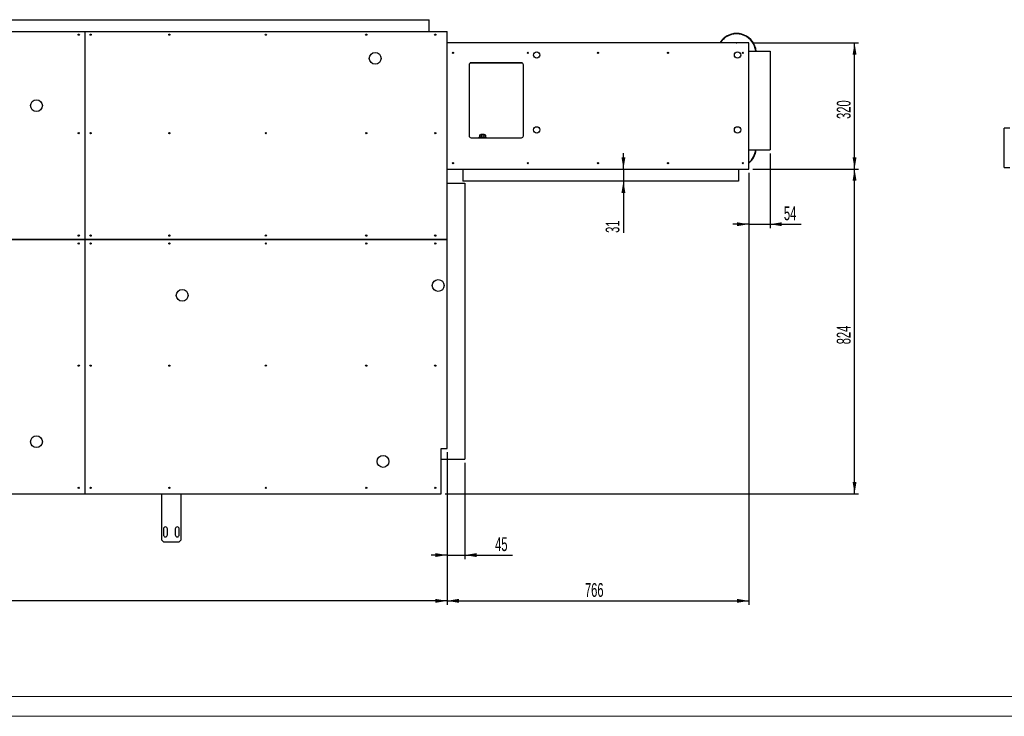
# Model space of a CAD drawing. Header units: millimetres. Extents: x 0 to 841, y 0 to 594.
# Tile 6 of 35: x 282 to 532, y 0 to 177. Entities that reach past the tile are written whole.
import ezdxf

# ---------------------------------------------------------------- set-up
doc = ezdxf.new("R2010")
doc.units = ezdxf.units.MM
doc.layers.add('COTES', color=1, linetype='Continuous')
doc.layers.add('TRAIT-FORT', color=4, linetype='Continuous', lineweight=25)
doc.styles.add('SLDTEXTSTYLE5', font='TXT', dxfattribs={"width": 0.605})
doc.dimstyles.new('SLDDIMSTYLE0', dxfattribs={"dimtxt": 3.5, "dimasz": 3, "dimexe": 0, "dimexo": 0.0625, "dimgap": 0.875, "dimtad": 1, "dimlfac": 10, "dimrnd": 1e-09, "dimzin": 12, "dimdsep": 46, "dimtxsty": 'SLDTEXTSTYLE5', "dimsah": 1, "dimcen": 0.09, "dimadec": 0, "dimazin": 3, "dimtfac": 1, "dimtofl": 0, "dimtmove": 0, "dimatfit": 3, "dimfxl": 0, "dimfrac": 2, "dimtolj": 1, "dimtzin": 12, "dimarcsym": 0})
doc.dimstyles.new('SLDDIMSTYLE1', dxfattribs={"dimtxt": 3.5, "dimasz": 3, "dimexe": 0, "dimexo": 0.0625, "dimgap": 0.875, "dimtad": 1, "dimlfac": 10, "dimrnd": 1e-09, "dimzin": 12, "dimdsep": 46, "dimtxsty": 'SLDTEXTSTYLE5', "dimsah": 1, "dimcen": 0.09, "dimadec": 0, "dimazin": 3, "dimtfac": 1, "dimtmove": 0, "dimatfit": 0, "dimfxl": 0, "dimfrac": 2, "dimtolj": 1, "dimtzin": 12, "dimarcsym": 0})

# ---------------------------------------------------------------- blocks, each defined once
blk = doc.blocks.new('_D_1')
at = {"layer": 'COTES', "color": 1}
for p, q in [((390.66, 67), (390.66, 28.3)), ((48.66, 55.5), (48.66, 28.3)), ((390.66, 29.3), (48.66, 29.3))]:
    blk.add_line(p, q, dxfattribs=at)
for points in [[(48.66, 29.3), (51.66, 28.8), (51.66, 29.8)], [(390.66, 29.3), (387.66, 29.8), (387.66, 28.8)]]:
    blk.add_solid(points, dxfattribs=at)
at = {"layer": 'COTES', "color": 1, "insert": (215.27, 33.81), "char_height": 3.5, "attachment_point": 1, "style": 'SLDTEXTSTYLE5'}
blk.add_mtext('3420', dxfattribs=at)
blk = doc.blocks.new('_D_2')
at = {"layer": 'COTES', "color": 1}
for p, q in [((467.26, 137.9), (467.26, 28.3)), ((390.66, 67), (390.66, 28.3)), ((390.66, 29.3), (467.26, 29.3))]:
    blk.add_line(p, q, dxfattribs=at)
for points in [[(390.66, 29.3), (393.66, 28.8), (393.66, 29.8)], [(467.26, 29.3), (464.26, 29.8), (464.26, 28.8)]]:
    blk.add_solid(points, dxfattribs=at)
at = {"layer": 'COTES', "color": 1, "insert": (425.67, 33.81), "char_height": 3.5, "attachment_point": 1, "style": 'SLDTEXTSTYLE5'}
blk.add_mtext('766', dxfattribs=at)
blk = doc.blocks.new('_D_3')
at = {"layer": 'COTES', "color": 1}
for p, q in [((468.26, 138.9), (495.12, 138.9)), ((494.12, 56.5), (494.12, 138.9)), ((390.16, 56.5), (495.12, 56.5))]:
    blk.add_line(p, q, dxfattribs=at)
for points in [[(494.12, 138.9), (493.62, 135.9), (494.62, 135.9)], [(494.12, 56.5), (494.62, 59.5), (493.62, 59.5)]]:
    blk.add_solid(points, dxfattribs=at)
at = {"layer": 'COTES', "color": 1, "insert": (489.61, 94.41), "char_height": 3.5, "attachment_point": 1, "rotation": 90, "style": 'SLDTEXTSTYLE5'}
blk.add_mtext('824', dxfattribs=at)
blk = doc.blocks.new('_D_4')
at = {"layer": 'COTES', "color": 1}
for p, q in [((468.26, 170.9), (495.12, 170.9)), ((494.12, 138.9), (494.12, 170.9)), ((468.26, 138.9), (495.12, 138.9))]:
    blk.add_line(p, q, dxfattribs=at)
for points in [[(494.12, 170.9), (493.62, 167.9), (494.62, 167.9)], [(494.12, 138.9), (494.62, 141.9), (493.62, 141.9)]]:
    blk.add_solid(points, dxfattribs=at)
at = {"layer": 'COTES', "color": 1, "insert": (489.61, 151.61), "char_height": 3.5, "attachment_point": 1, "rotation": 90, "style": 'SLDTEXTSTYLE5'}
blk.add_mtext('320', dxfattribs=at)
blk = doc.blocks.new('_D_7')
at = {"layer": 'COTES', "color": 1}
for p, q in [((390.66, 67), (390.66, 39.92)), ((395.16, 64.3), (395.16, 39.92)), ((390.66, 40.92), (386.66, 40.92)), ((390.66, 40.92), (395.16, 40.92)), ((395.16, 40.92), (407.25, 40.92))]:
    blk.add_line(p, q, dxfattribs=at)
for points in [[(390.66, 40.92), (387.66, 41.42), (387.66, 40.42)], [(395.16, 40.92), (398.16, 40.42), (398.16, 41.42)]]:
    blk.add_solid(points, dxfattribs=at)
at = {"layer": 'COTES', "color": 1, "insert": (402.86, 45.43), "char_height": 3.5, "attachment_point": 1, "style": 'SLDTEXTSTYLE5'}
blk.add_mtext('45', dxfattribs=at)
blk = doc.blocks.new('_D_8')
at = {"layer": 'COTES', "color": 1}
for p, q in [((435.44, 138.9), (435.44, 142.9)), ((435.44, 138.9), (435.44, 135.8)), ((435.44, 135.8), (435.44, 122.69))]:
    blk.add_line(p, q, dxfattribs=at)
for points in [[(435.44, 138.9), (435.94, 141.9), (434.94, 141.9)], [(435.44, 135.8), (434.94, 132.8), (435.94, 132.8)]]:
    blk.add_solid(points, dxfattribs=at)
at = {"layer": 'COTES', "color": 1, "insert": (430.93, 122.69), "char_height": 3.5, "attachment_point": 1, "rotation": 90, "style": 'SLDTEXTSTYLE5'}
blk.add_mtext('31', dxfattribs=at)
blk = doc.blocks.new('_D_9')
at = {"layer": 'COTES', "color": 1}
for p, q in [((472.66, 142.8), (472.66, 123.89)), ((467.26, 137.9), (467.26, 123.89)), ((467.26, 124.89), (463.26, 124.89)), ((467.26, 124.89), (472.66, 124.89)), ((472.66, 124.89), (480.56, 124.89))]:
    blk.add_line(p, q, dxfattribs=at)
for points in [[(467.26, 124.89), (464.26, 125.39), (464.26, 124.39)], [(472.66, 124.89), (475.66, 124.39), (475.66, 125.39)]]:
    blk.add_solid(points, dxfattribs=at)
at = {"layer": 'COTES', "color": 1, "insert": (476.18, 129.4), "char_height": 3.5, "attachment_point": 1, "style": 'SLDTEXTSTYLE5'}
blk.add_mtext('54', dxfattribs=at)

msp = doc.modelspace()

# ---------------------------------------------------------------- linework, layer by layer
at = {"color": 7, "linetype": 'Continuous', "lineweight": 18}
for p, q in [((836, 5), (5, 5)), ((841, 0), (0, 0))]:
    msp.add_line(p, q, dxfattribs=at)
at = {"layer": 'TRAIT-FORT', "color": 4, "linetype": 'Continuous', "lineweight": 25}
for p, q in [((222.1578, 176.7951), (386.1578, 176.7951)), ((386.1578, 173.7951), (386.1578, 176.7951)), ((218.6579, 173.7951), (298.6578, 173.7951)), ((298.6578, 173.7951), (298.6579, 173.7951)), ((298.6578, 173.7951), (298.6578, 120.9952)), ((298.6579, 173.7951), (298.6579, 120.9952)), ((298.6579, 173.7951), (390.6578, 173.7951)), ((390.6578, 120.9952), (390.6578, 173.7951)), ((390.6579, 170.7951), (390.6578, 170.7951)), ((390.6579, 170.2951), (390.6578, 170.2951)), ((467.2578, 170.8951), (390.6579, 170.8951)), ((390.6579, 138.8951), (390.6579, 170.8951)), ((464.0611, 170.8951), (464.1579, 170.951)), ((464.1579, 170.951), (464.2548, 170.8951)), ((467.2578, 138.8951), (467.2578, 170.8951)), ((467.2578, 168.7951), (472.6578, 168.7951)), ((472.6578, 168.7951), (472.6578, 143.7951)), ((390.6579, 166.2951), (390.6578, 166.2951)), ((390.6579, 165.7951), (390.6578, 165.7951)), ((396.2578, 165.3451), (396.2578, 147.3451)), ((409.7758, 165.7951), (396.5399, 165.7951)), ((409.5578, 165.8451), (396.7578, 165.8451)), ((410.0578, 147.3451), (410.0578, 165.3451)), ((399.0078, 147.5951), (398.9073, 147.4945)), ((398.9073, 147.4945), (398.9073, 147.0456)), ((399.0078, 147.5951), (399.0949, 147.5951)), ((399.0949, 147.5951), (399.6578, 147.5951)), ((399.3578, 147.7451), (399.2578, 147.6451)), ((399.2578, 147.6451), (399.2578, 147.5951)), ((400.0578, 147.6451), (399.2578, 147.6451)), ((399.2826, 147.4945), (399.2826, 147.0456)), ((399.3578, 147.7451), (399.9578, 147.7451)), ((399.6578, 147.5951), (400.2207, 147.5951)), ((400.0578, 147.6451), (399.9578, 147.7451)), ((400.0331, 147.4945), (400.0331, 147.0456)), ((400.0578, 147.5951), (400.0578, 147.6451)), ((400.2207, 147.5951), (400.3078, 147.5951)), ((400.4084, 147.4945), (400.3078, 147.5951)), ((400.4084, 147.4945), (400.4084, 147.0456)), ((533.5449, 149.2952), (532.1449, 149.2952)), ((532.1449, 139.2952), (532.1449, 149.2952)), ((390.6578, 146.7951), (390.6579, 146.7951)), ((390.6578, 146.2951), (390.6579, 146.2951)), ((396.7578, 146.8451), (409.5578, 146.8451)), ((398.7578, 146.9451), (398.7578, 146.8451)), ((398.7578, 146.9451), (400.5578, 146.9451)), ((398.9073, 147.0456), (399.0078, 146.9451)), ((400.3078, 146.9451), (400.4084, 147.0456)), ((400.5578, 146.8451), (400.5578, 146.9451)), ((467.2578, 143.7951), (472.6578, 143.7951)), ((390.6578, 142.2951), (390.6579, 142.2951)), ((390.6578, 141.7951), (390.6579, 141.7951)), ((390.6579, 138.8951), (467.2578, 138.8951)), ((394.6578, 138.8951), (394.6578, 135.7951)), ((464.6578, 138.8951), (464.6578, 135.7951)), ((532.1449, 139.2952), (533.5449, 139.2952)), ((390.6578, 135.2951), (395.1578, 135.2951)), ((464.6578, 135.7951), (394.6578, 135.7951)), ((395.1578, 135.2951), (395.1578, 65.2951)), ((298.6578, 120.9952), (218.6579, 120.9952)), ((218.6579, 120.9951), (298.6578, 120.9951)), ((287.1578, 120.9951), (287.1578, 120.9952)), ((287.1579, 120.9952), (287.1579, 120.9951)), ((298.6578, 120.9951), (298.6578, 56.4951)), ((390.6578, 120.9952), (298.6579, 120.9952)), ((298.6579, 120.9951), (390.6578, 120.9951)), ((298.6579, 120.9951), (298.6579, 56.4951)), ((390.6578, 120.9951), (390.6578, 120.9952)), ((390.6578, 67.9951), (390.6578, 120.9951)), ((298.6578, 106.4952), (298.6579, 106.4952)), ((298.6579, 106.4951), (298.6578, 106.4951)), ((389.1578, 67.9951), (390.6578, 67.9951)), ((389.1578, 56.4951), (389.1578, 67.9951)), ((389.1578, 65.2951), (395.1578, 65.2951)), ((218.6579, 56.4951), (298.6578, 56.4951)), ((298.6578, 56.4951), (298.6579, 56.4951)), ((298.6579, 56.4951), (389.1578, 56.4951)), ((318.1578, 56.4951), (318.1578, 44.7951)), ((323.1578, 44.7951), (323.1578, 56.4951)), ((318.6583, 47.5451), (318.6583, 46.8174)), ((319.6573, 46.8174), (319.6573, 47.5451)), ((321.6583, 47.5451), (321.6583, 46.8174)), ((322.6573, 46.8174), (322.6573, 47.5451)), ((318.6583, 46.7727), (318.6583, 46.0451)), ((319.6573, 46.0451), (319.6573, 46.7727)), ((321.6583, 46.7727), (321.6583, 46.0451)), ((322.6573, 46.0451), (322.6573, 46.7727)), ((318.1578, 44.7951), (318.6578, 44.2951)), ((318.6578, 44.2951), (322.6578, 44.2951)), ((322.6578, 44.2951), (323.1578, 44.7951))]:
    msp.add_line(p, q, dxfattribs=at)
for centre, radius in [((297.1579, 172.9951), 0.16), ((300.1579, 172.9951), 0.16), ((320.1579, 172.9951), 0.16), ((344.6579, 172.9951), 0.16), ((370.1578, 172.9951), 0.16), ((387.6578, 172.9951), 0.16), ((372.4193, 166.9837), 1.5), ((392.1578, 168.3951), 0.16), ((411.1578, 168.3951), 0.16), ((413.4193, 167.8337), 0.8), ((428.9578, 168.3951), 0.16), ((446.7578, 168.3951), 0.16), ((464.4193, 167.8337), 0.8), ((465.7578, 168.3951), 0.16), ((286.4193, 154.9837), 1.5), ((297.1579, 147.9951), 0.16), ((300.1579, 147.9951), 0.16), ((320.1579, 147.9951), 0.16), ((344.6579, 147.9951), 0.16), ((370.1578, 147.9951), 0.16), ((387.6578, 147.9951), 0.16), ((413.4193, 148.8337), 0.8), ((464.4193, 148.8337), 0.8), ((392.1578, 140.3951), 0.16), ((411.1578, 140.3951), 0.16), ((428.9578, 140.3951), 0.16), ((446.7578, 140.3951), 0.16), ((465.7578, 140.3951), 0.16), ((297.1579, 121.9951), 0.16), ((297.1579, 119.9951), 0.16), ((300.1579, 121.9951), 0.16), ((300.1579, 119.9951), 0.16), ((320.1579, 121.9951), 0.16), ((320.1579, 119.9951), 0.16), ((344.6579, 121.9951), 0.16), ((344.6579, 119.9951), 0.16), ((370.1578, 121.9951), 0.16), ((370.1578, 119.9951), 0.16), ((387.6578, 121.9951), 0.16), ((387.6578, 119.9951), 0.16), ((388.4193, 109.3337), 1.5), ((323.4193, 106.8337), 1.5), ((297.1579, 88.9951), 0.16), ((300.1579, 88.9951), 0.16), ((320.1579, 88.9951), 0.16), ((344.6579, 88.9951), 0.16), ((370.1578, 88.9951), 0.16), ((387.6578, 88.9951), 0.16), ((286.4193, 69.6837), 1.5), ((374.4193, 64.6837), 1.5), ((297.1579, 57.9951), 0.16), ((300.1579, 57.9951), 0.16), ((320.1579, 57.9951), 0.16), ((344.6579, 57.9951), 0.16), ((370.1578, 57.9951), 0.16), ((387.6578, 57.9951), 0.16)]:
    msp.add_circle(centre, radius, dxfattribs=at)
for centre, radius, start, end in [((464.1579, 168.2952), 5, 5.738019, 128.108535), ((464.1579, 168.2952), 4.9, 5.855526, 128.108535), ((464.1579, 168.2952), 5, 128.108535, 148.66909), ((464.1579, 168.2952), 4.9, 128.108535, 147.954548), ((392.6578, 168.4951), 0.448, 174.137256, 208.870888), ((396.7578, 165.3451), 0.5, 90, 180), ((409.5578, 165.3451), 0.5, 0, 90), ((396.7578, 147.3451), 0.5, 180, 270), ((409.5578, 147.3451), 0.5, 270, 0), ((464.1579, 144.2952), 4.9, 309.244623, 354.142123), ((464.1579, 144.2952), 5, 308.314674, 354.259678), ((319.1578, 47.5451), 0.4995, 0, 180), ((322.1578, 47.5451), 0.4995, 0, 180), ((319.1578, 46.7951), 0.5, 177.437441, 182.562559), ((319.1578, 46.0451), 0.4995, 180, 360), ((319.1578, 46.7951), 0.5, 357.437441, 2.562559), ((322.1578, 46.7951), 0.5, 177.437441, 182.562559), ((322.1578, 46.0451), 0.4995, 180, 360), ((322.1578, 46.7951), 0.5, 357.437441, 2.562559)]:
    msp.add_arc(centre, radius, start, end, dxfattribs=at)
for points, knots in [([(398.9073, 147.4945), (398.933, 147.518), (398.9852, 147.5658), (399.05, 147.593), (399.0871, 147.5947), (399.0949, 147.5951)], [0, 0, 0, 0, 0.43238347, 0.87955055, 1, 1, 1, 1]), ([(399.0949, 147.5951), (399.1279, 147.5893), (399.1934, 147.5777), (399.253, 147.5221), (399.2826, 147.4945)], [0, 0, 0, 0, 0.5039974, 1, 1, 1, 1]), ([(399.2826, 147.4945), (399.311, 147.508), (399.4229, 147.5612), (399.553, 147.5941), (399.6518, 147.595), (399.6578, 147.5951)], [0, 0, 0, 0, 0.2417679, 0.9532842, 1, 1, 1, 1]), ([(399.6578, 147.5951), (399.7401, 147.5861), (399.871, 147.5719), (399.9892, 147.5154), (400.0331, 147.4945)], [0, 0, 0, 0, 0.62900715, 1, 1, 1, 1]), ([(400.2207, 147.5951), (400.1877, 147.5893), (400.1222, 147.5777), (400.0627, 147.5221), (400.0331, 147.4945)], [0, 0, 0, 0, 0.5039974, 1, 1, 1, 1]), ([(400.4084, 147.4945), (400.3827, 147.518), (400.3304, 147.5658), (400.2656, 147.593), (400.2286, 147.5947), (400.2207, 147.5951)], [0, 0, 0, 0, 0.43238347, 0.87955055, 1, 1, 1, 1]), ([(399.0949, 146.9451), (399.0619, 146.9509), (398.9964, 146.9624), (398.9368, 147.018), (398.9073, 147.0456)], [0, 0, 0, 0, 0.5039974, 1, 1, 1, 1]), ([(399.2826, 147.0456), (399.2569, 147.0221), (399.2046, 146.9744), (399.1398, 146.9471), (399.1028, 146.9454), (399.0949, 146.9451)], [0, 0, 0, 0, 0.43238347, 0.87955055, 1, 1, 1, 1]), ([(399.6578, 146.9451), (399.6518, 146.9451), (399.553, 146.946), (399.4229, 146.9789), (399.311, 147.0321), (399.2826, 147.0456)], [0, 0, 0, 0, 0.0467158, 0.7582321, 1, 1, 1, 1]), ([(400.0331, 147.0456), (399.9892, 147.0247), (399.871, 146.9683), (399.7401, 146.954), (399.6578, 146.9451)], [0, 0, 0, 0, 0.37099285, 1, 1, 1, 1]), ([(400.0331, 147.0456), (400.0588, 147.0221), (400.1111, 146.9744), (400.1759, 146.9471), (400.2129, 146.9454), (400.2207, 146.9451)], [0, 0, 0, 0, 0.43238347, 0.87955055, 1, 1, 1, 1]), ([(400.2207, 146.9451), (400.2538, 146.9509), (400.3193, 146.9624), (400.3788, 147.018), (400.4084, 147.0456)], [0, 0, 0, 0, 0.5039974, 1, 1, 1, 1])]:
    msp.add_open_spline(points, degree=3, knots=knots, dxfattribs=at)

# ---------------------------------------------------------------- dimensions: what is measured, and where the dimension line sits
at = {"layer": 'COTES', "color": 1}
for base, p1, p2, angle, dimstyle, picture, middle in [((494.1181, 170.8951), (467.2578, 138.8951), (467.2578, 170.8951), 90, 'SLDDIMSTYLE0', '_D_4', (494.1181, 154.8951)), ((435.4369, 135.7951), (467.2578, 138.8951), (464.6578, 135.7951), 90, 'SLDDIMSTYLE1', '_D_8', (435.4369, 124.8862)), ((472.6578, 124.8862), (467.2578, 138.8951), (472.6578, 143.7951), 0, 'SLDDIMSTYLE1', '_D_9', (478.3678, 124.8862)), ((494.1181, 138.8951), (389.1578, 56.4951), (467.2578, 138.8951), 90, 'SLDDIMSTYLE0', '_D_3', (494.1181, 97.6951))]:
    dim = msp.add_linear_dim(base=base, p1=p1, p2=p2, angle=angle, dimstyle=dimstyle, dxfattribs=at)
    dim.commit()
    dim.dimension.update_dxf_attribs({"geometry": picture, "text_midpoint": middle, "dimtype": 160})
for base, p2, dimstyle, picture, middle in [((467.2578, 29.2951), (467.2578, 138.8951), 'SLDDIMSTYLE0', '_D_2', (428.9578, 29.2951)), ((48.6578, 29.2951), (48.6578, 56.4951), 'SLDDIMSTYLE0', '_D_1', (219.6578, 29.2951)), ((395.1578, 40.9199), (395.1578, 65.2951), 'SLDDIMSTYLE1', '_D_7', (405.0544, 40.9199))]:
    dim = msp.add_linear_dim(base=base, p1=(390.6578, 67.9951), p2=p2, dimstyle=dimstyle, dxfattribs=at)
    dim.commit()
    dim.dimension.update_dxf_attribs({"geometry": picture, "text_midpoint": middle, "dimtype": 160})

doc.saveas('drawing.dxf')
